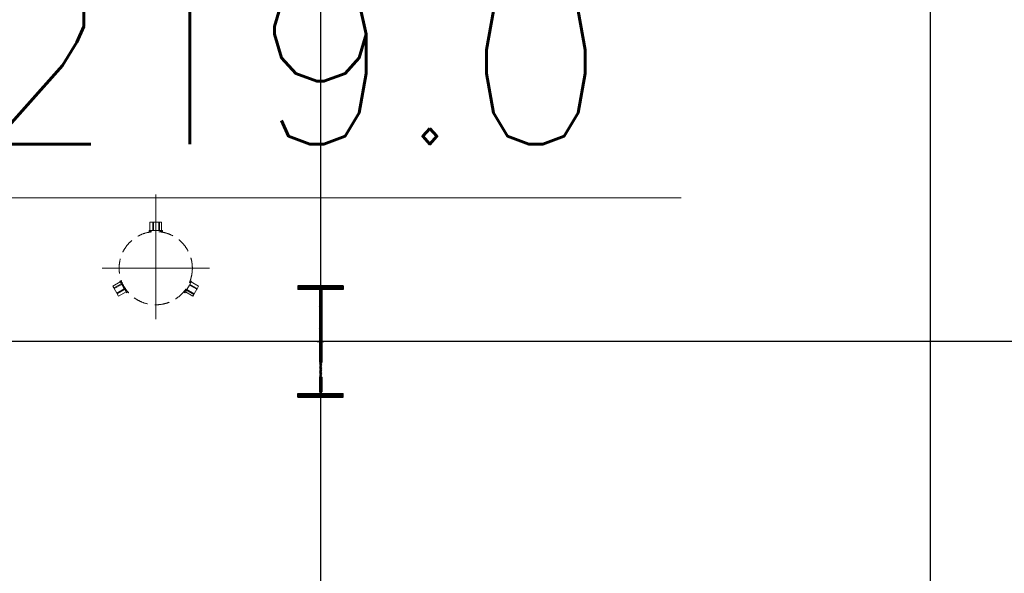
# Model space of a CAD drawing. Extents: x -7650383 to 4934791, y -114316 to 1826789.
# Tile 120 of 256: x 2110977 to 2124422, y -4534 to 3031. Entities that reach past the tile are written whole.
import ezdxf

# ---------------------------------------------------------------- set-up
doc = ezdxf.new("R2010")
doc.units = 0
doc.header["$LTSCALE"] = 800
doc.header["$MEASUREMENT"] = 0
for name, pattern in [('CENTER', [2, 1.25, -0.25, 0.25, -0.25]), ('CENTER2', [1.125, 0.75, -0.125, 0.125, -0.125]), ('GTCHAIN', [24, 16, -3.2, 1.6, -3.2]), ('HIDDEN', [0.375, 0.25, -0.125]), ('PHANTOM', [2.5, 1.25, -0.25, 0.25, -0.25, 0.25, -0.25])]:
    doc.linetypes.add(name, pattern=pattern)
doc.layers.get('0').update_dxf_attribs({"linetype": 'CONTINUOUS'})
for name, color, linetype in [('0-7-COL', 2, 'CENTER'), ('BHEL', 4, 'CONTINUOUS'), ('COL', 1, 'CENTER'), ('GRID', 8, 'CENTER'), ('grid-20m', 53, 'CONTINUOUS'), ('HATCH', 9, 'CONTINUOUS')]:
    doc.layers.add(name, color=color, linetype=linetype)
doc.layers.add('EQP0', color=8, linetype='HIDDEN', lineweight=9)
doc.styles.add('RS', font='romans.shx')

# ---------------------------------------------------------------- blocks, each defined once
blk = doc.blocks.new('A$C1C927E47')
at = {"layer": 'COL'}
h = blk.add_hatch(dxfattribs=at)
h.set_pattern_fill('ANSI31', color=256, scale=100, style=0)
h.paths.add_polyline_path([(16, 0), (0, 0), (0, -710), (16, -710)])
h.paths.add_polyline_path([(16, 710), (0, 710), (0, 0), (16, 0)])
h.paths.add_polyline_path([(0, 710), (-16, 710), (-16, 0), (0, 0)])
h.paths.add_polyline_path([(0, 0), (-16, 0), (-16, -710), (0, -710)])
h.paths.add_polyline_path([(-310, -710), (-310, -760), (0, -760), (0, -710)])
h.paths.add_polyline_path([(310, -760), (310, -710), (0, -710), (0, -760)])
h.paths.add_polyline_path([(310, 710), (310, 760), (0, 760), (0, 710)])
h.paths.add_polyline_path([(-310, 760), (-310, 710), (0, 710), (0, 760)])
for p, q in [((310, 760), (-310, 760)), ((-310, 760), (-310, 710)), ((310, 710), (-310, 710)), ((-16, -710), (-16, 710)), ((16, -710), (16, 710)), ((310, 760), (310, 710)), ((-310, -710), (310, -710)), ((-310, -760), (-310, -710)), ((-310, -760), (310, -760)), ((310, -760), (310, -710))]:
    blk.add_line(p, q, dxfattribs=at)
at = {"layer": 'COL', "color": 2}
for p, q in [((0, -792), (0, 792)), ((44, 0), (-44, 0))]:
    blk.add_line(p, q, dxfattribs=at)

msp = doc.modelspace()

# ---------------------------------------------------------------- linework, layer by layer
at = {"color": 7, "lineweight": 15}
msp.add_line((2104408, 597.3), (2120007.9, 597.3), dxfattribs=at)
at = {"lineweight": 5, "flags": 128}
for points in [[(2112793.9, 148.4), (2112743.4, 148.4), (2112743.4, 135.8), (2112775.8, 135.8)], [(2112793.9, 266.1), (2112756.1, 266.1), (2112756.1, 148.4)], [(2112804.3, 148.4), (2112804.3, 266.1), (2112793.9, 266.1), (2112793.9, 148.4), (2112804.3, 148.4)], [(2112876.3, 266.1), (2112804.3, 266.1)], [(2112876.3, 148.4), (2112804.3, 148.4)], [(2112886.7, 148.4), (2112886.7, 266.1), (2112876.3, 266.1), (2112876.3, 148.4), (2112886.7, 148.4)], [(2112914.1, 148.4), (2112914.1, 266.1), (2112886.7, 266.1)], [(2112894.4, 135.8), (2112926.8, 135.8), (2112926.8, 148.4), (2112886.7, 148.4)], [(2112371.9, -563.4), (2112355.7, -535.4), (2112344.7, -541.7), (2112364.8, -576.4)], [(2113299.9, -585.6), (2113325.1, -541.9), (2113314.1, -535.6), (2113298, -563.6)], [(2112351.1, -552.7), (2112249.2, -611.5), (2112262.9, -635.3)], [(2112364.8, -576.4), (2112262.9, -635.3), (2112268.1, -644.3), (2112370, -585.4), (2112364.8, -576.4)], [(2112268.1, -644.3), (2112304.1, -706.6)], [(2112406, -647.8), (2112304.1, -706.6), (2112309.3, -715.6), (2112411.2, -656.8), (2112406, -647.8)], [(2112370, -585.4), (2112406, -647.8)], [(2112411.2, -656.8), (2112436.4, -700.5), (2112447.3, -694.2), (2112431.2, -666.2)], [(2113238.7, -666.4), (2113222.5, -694.4), (2113233.4, -700.7), (2113253.5, -666)], [(2113253.5, -666), (2113355.4, -724.8), (2113360.6, -715.8), (2113258.7, -657), (2113253.5, -666)], [(2113258.7, -657), (2113294.6, -594.6)], [(2113294.6, -594.6), (2113396.5, -653.5), (2113401.8, -644.5), (2113299.9, -585.6), (2113294.6, -594.6)], [(2113401.8, -644.5), (2113420.7, -611.7), (2113318.8, -552.9)], [(2113360.6, -715.8), (2113396.5, -653.5)], [(2112309.3, -715.6), (2112328.2, -748.4), (2112430.1, -689.6)], [(2113239.7, -689.7), (2113341.6, -748.6), (2113355.4, -724.8)]]:
    msp.add_lwpolyline(points, dxfattribs=at)
at = {"linetype": 'GTCHAIN', "lineweight": 5, "flags": 128}
for points in [[(2112897.4, 135.8), (2112897.4, 135.2)], [(2112370.3, -560.8), (2112370.8, -560.5)], [(2113237.1, -669), (2113236.6, -668.7)]]:
    msp.add_lwpolyline(points, dxfattribs=at)
at = {"layer": '0-7-COL', "linetype": 'CENTER2', "lineweight": 5, "ltscale": 4}
for p, q in [((2112835, 640.6), (2112835, -1062.2)), ((2112102.3, -364.7), (2113567.7, -364.7))]:
    msp.add_line(p, q, dxfattribs=at)
at = {"layer": 'EQP0', "lineweight": 5}
msp.add_circle((2112835, -364.7), 500, dxfattribs=at)
at = {"layer": 'GRID', "linetype": 'CENTER', "ltscale": 5000}
for p, q in [((2115085, 25178.7), (2115085, -14821)), ((2168111.3, -1364.7), (2072684.5, -1364.7))]:
    msp.add_line(p, q, dxfattribs=at)
at = {"layer": 'grid-20m', "linetype": 'PHANTOM', "ltscale": 12000}
msp.add_line((2123408, 80115.9), (2123408, -62789.8), dxfattribs=at)

# ---------------------------------------------------------------- block references
at = {"layer": 'HATCH', "lineweight": 5, "rotation": 180}
msp.add_blockref('A$C1C927E47', (2115085, -1364.7), dxfattribs=at)

# ---------------------------------------------------------------- texts
at = {"layer": 'BHEL', "style": 'RS'}
msp.add_text('RL219.0', height=2250, dxfattribs=at).set_placement((2106645.8, 1331.4, 402.9))

doc.saveas('drawing.dxf')
